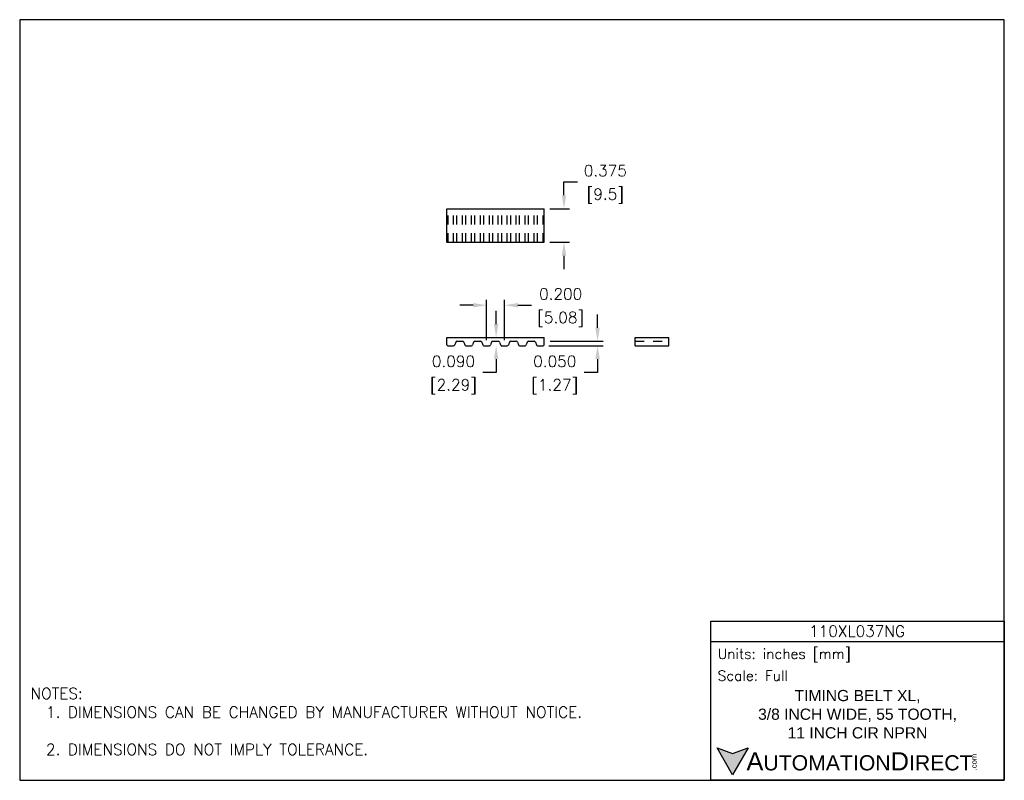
# Model space of a CAD drawing. Extents: x 886.4 to 897.4, y -8.5 to 0.
import ezdxf

# ---------------------------------------------------------------- set-up
doc = ezdxf.new("R2010")
doc.units = 0
doc.header["$LTSCALE"] = 0.25
doc.header["$MEASUREMENT"] = 0
doc.linetypes.add('HIDDEN', pattern=[0.375, 0.25, -0.125])
doc.layers.get('0').update_dxf_attribs({"linetype": 'CONTINUOUS'})
doc.layers.get('DEFPOINTS').update_dxf_attribs({"linetype": 'CONTINUOUS'})
for name, color, linetype in [('DIMENSIONS', 140, 'CONTINUOUS'), ('DIMENSIONS @ 1', 140, 'CONTINUOUS'), ('HIDDEN', 102, 'HIDDEN'), ('TEXT', 140, 'CONTINUOUS')]:
    doc.layers.add(name, color=color, linetype=linetype)
doc.styles.add('\\M+2ABAC\\M+2A6A11', font='txt')
doc.styles.add('ROMANS', font='romans.shx')
doc.styles.get("Standard").update_dxf_attribs({"font": 'romans.shx'})
doc.dimstyles.get("Standard").update_dxf_attribs({"dimtxt": 0.125, "dimasz": 0.15, "dimexe": 0.0625, "dimexo": 0.0625, "dimgap": 0.0625, "dimtad": 0, "dimtih": 1, "dimtoh": 1, "dimzin": 0, "dimdsep": 46, "dimtxsty": 'Standard', "dimcen": 0, "dimclrd": 256, "dimclre": 256, "dimclrt": 256, "dimadec": 0, "dimazin": 0, "dimtfac": 1, "dimtofl": 0, "dimtmove": 0, "dimatfit": 3, "dimfxl": 0, "dimtolj": 1, "dimtzin": 0, "dimarcsym": 0})

# ---------------------------------------------------------------- blocks, each defined once
blk = doc.blocks.new('*D4')
at = {"layer": 'DEFPOINTS', "color": 0}
for p in [(891.843, -3.225), (891.643, -3.677), (891.843, -3.677)]:
    blk.add_point(p, dxfattribs=at)
at = {"layer": 'DIMENSIONS', "lineweight": -2}
for p, q in [((891.643, -3.614), (891.643, -3.163)), ((891.843, -3.614), (891.843, -3.163)), ((891.493, -3.225), (891.343, -3.225)), ((891.993, -3.225), (892.143, -3.225))]:
    blk.add_line(p, q, dxfattribs=at)
at = {"layer": 'DIMENSIONS'}
for points in [[(891.493, -3.2), (891.493, -3.25), (891.643, -3.225)], [(891.993, -3.2), (891.993, -3.25), (891.843, -3.225)]]:
    blk.add_solid(points, dxfattribs=at)
at = {"layer": 'DIMENSIONS', "char_height": 0.125, "attachment_point": 5}
for s, insert in [('\\A1;0.200', (892.47, -3.1)), ('\\A1;[5.08]', (892.47, -3.383))]:
    blk.add_mtext(s, dxfattribs=dict(at, insert=insert))
blk = doc.blocks.new('*D5')
at = {"layer": 'DEFPOINTS', "color": 0}
for p in [(891.742, -3.586), (891.742, -3.677), (891.749, -3.677)]:
    blk.add_point(p, dxfattribs=at)
at = {"layer": 'DIMENSIONS', "lineweight": -2}
for p, q in [((891.749, -3.436), (891.749, -3.286)), ((891.805, -3.586), (891.812, -3.586)), ((891.805, -3.677), (891.812, -3.677)), ((891.749, -3.827), (891.749, -3.977)), ((891.749, -3.977), (891.599, -3.977))]:
    blk.add_line(p, q, dxfattribs=at)
at = {"layer": 'DIMENSIONS'}
for points in [[(891.724, -3.436), (891.774, -3.436), (891.749, -3.586)], [(891.724, -3.827), (891.774, -3.827), (891.749, -3.677)]]:
    blk.add_solid(points, dxfattribs=at)
at = {"layer": 'DIMENSIONS', "char_height": 0.125, "attachment_point": 5}
for s, insert in [('\\A1;0.090', (891.272, -3.852)), ('\\A1;[2.29]', (891.272, -4.135))]:
    blk.add_mtext(s, dxfattribs=dict(at, insert=insert))
blk = doc.blocks.new('*D6')
at = {"layer": 'DEFPOINTS', "color": 0}
for p in [(892.289, -3.627), (892.277, -3.677), (892.882, -3.677)]:
    blk.add_point(p, dxfattribs=at)
at = {"layer": 'DIMENSIONS', "lineweight": -2}
for p, q in [((892.882, -3.477), (892.882, -3.327)), ((892.352, -3.627), (892.944, -3.627)), ((892.339, -3.677), (892.944, -3.677)), ((892.882, -3.827), (892.882, -3.977)), ((892.882, -3.977), (892.732, -3.977))]:
    blk.add_line(p, q, dxfattribs=at)
at = {"layer": 'DIMENSIONS'}
for points in [[(892.857, -3.477), (892.907, -3.477), (892.882, -3.627)], [(892.857, -3.827), (892.907, -3.827), (892.882, -3.677)]]:
    blk.add_solid(points, dxfattribs=at)
at = {"layer": 'DIMENSIONS', "char_height": 0.125, "attachment_point": 5}
for s, insert in [('\\A1;0.050', (892.404, -3.852)), ('\\A1;[1.27]', (892.404, -4.135))]:
    blk.add_mtext(s, dxfattribs=dict(at, insert=insert))
blk = doc.blocks.new('*D8')
at = {"layer": 'DEFPOINTS', "color": 0}
for p in [(892.286, -2.146), (892.507, -2.146), (892.286, -2.521)]:
    blk.add_point(p, dxfattribs=at)
at = {"layer": 'DIMENSIONS', "lineweight": -2}
for p, q in [((892.507, -1.996), (892.507, -1.846)), ((892.507, -1.846), (892.657, -1.846)), ((892.349, -2.146), (892.569, -2.146)), ((892.349, -2.521), (892.569, -2.521)), ((892.507, -2.671), (892.507, -2.821))]:
    blk.add_line(p, q, dxfattribs=at)
at = {"layer": 'DIMENSIONS'}
for points in [[(892.482, -1.996), (892.532, -1.996), (892.507, -2.146)], [(892.482, -2.671), (892.532, -2.671), (892.507, -2.521)]]:
    blk.add_solid(points, dxfattribs=at)
at = {"layer": 'DIMENSIONS', "char_height": 0.125, "attachment_point": 5}
for s, insert in [('\\A1;0.375', (892.969, -1.721)), ('\\A1;[9.5]', (892.969, -2.004))]:
    blk.add_mtext(s, dxfattribs=dict(at, insert=insert))

msp = doc.modelspace()

# ---------------------------------------------------------------- hatches: boundary and pattern name
at = {"layer": 'TEXT'}
msp.add_hatch(color=256, dxfattribs=at).paths.add_polyline_path([(894.5657, -8.1714), (894.3911, -8.2349), (894.2165, -8.1714), (894.3911, -8.4738)])

# ---------------------------------------------------------------- linework, layer by layer
for p, q in [((891.1987, -2.5213), (891.1987, -2.1463)), ((891.1987, -2.1463), (892.2862, -2.1463)), ((892.2862, -2.5213), (892.2862, -2.1463)), ((891.1987, -2.5213), (892.2862, -2.5213)), ((891.1987, -3.5865), (892.2862, -3.5865)), ((891.1987, -3.666), (891.1987, -3.5865)), ((891.3114, -3.6269), (891.3734, -3.6269)), ((891.5114, -3.6269), (891.5734, -3.6269)), ((891.7115, -3.6269), (891.7735, -3.6269)), ((891.9115, -3.6269), (891.9735, -3.6269)), ((892.1116, -3.6269), (892.1736, -3.6269)), ((892.2862, -3.666), (892.2862, -3.5865)), ((893.3033, -3.5865), (893.6783, -3.5865)), ((893.3033, -3.6768), (893.3033, -3.5865)), ((893.6783, -3.6768), (893.6783, -3.5865)), ((891.2115, -3.6768), (891.2735, -3.6768)), ((891.2969, -3.6378), (891.286, -3.666)), ((891.3878, -3.6378), (891.3988, -3.666)), ((891.4115, -3.6768), (891.4736, -3.6768)), ((891.497, -3.6378), (891.486, -3.666)), ((891.5878, -3.6378), (891.5988, -3.666)), ((891.6116, -3.6768), (891.6736, -3.6768)), ((891.697, -3.6378), (891.6861, -3.666)), ((891.7879, -3.6378), (891.7989, -3.666)), ((891.8116, -3.6768), (891.8737, -3.6768)), ((891.8971, -3.6378), (891.8861, -3.666)), ((891.9879, -3.6378), (891.9989, -3.666)), ((892.0117, -3.6768), (892.0737, -3.6768)), ((892.0971, -3.6378), (892.0862, -3.666)), ((892.188, -3.6378), (892.199, -3.666)), ((892.2117, -3.6768), (892.2738, -3.6768)), ((893.3033, -3.6768), (893.6783, -3.6768))]:
    msp.add_line(p, q)
for centre, start, end in [((891.3114, -3.6419), 90, 164), ((891.3734, -3.6419), 16, 90), ((891.5114, -3.6419), 90, 164), ((891.5734, -3.6419), 16, 90), ((891.7115, -3.6419), 90, 164), ((891.7735, -3.6419), 16, 90), ((891.9115, -3.6419), 90, 164), ((891.9735, -3.6419), 16, 90), ((892.1116, -3.6419), 90, 164), ((892.1736, -3.6419), 16, 90), ((891.2131, -3.6619), 196, 262.53875), ((891.2716, -3.6619), 277.46125, 344), ((891.4132, -3.6619), 196, 262.53875), ((891.4716, -3.6619), 277.46125, 344), ((891.6132, -3.6619), 196, 262.53875), ((891.6717, -3.6619), 277.46125, 344), ((891.8133, -3.6619), 196, 262.53875), ((891.8717, -3.6619), 277.46125, 344), ((892.0133, -3.6619), 196, 262.53875), ((892.0718, -3.6619), 277.46125, 344), ((892.2134, -3.6619), 196, 262.53875), ((892.2718, -3.6619), 277.46125, 344)]:
    msp.add_arc(centre, 0.015, start, end)
at = {"layer": 'DEFPOINTS'}
msp.add_lwpolyline([(897.4262, -0.0339), (886.4262, -0.0339), (886.4262, -8.5339), (897.4262, -8.5339)], close=True, dxfattribs=at)
at = {"layer": 'HIDDEN', "ltscale": 0.5}
for p, q in [((891.2115, -2.5213), (891.2115, -2.1463)), ((891.2735, -2.5213), (891.2735, -2.1463)), ((891.3114, -2.5213), (891.3114, -2.1463)), ((891.3734, -2.5213), (891.3734, -2.1463)), ((891.4115, -2.5213), (891.4115, -2.1463)), ((891.4736, -2.5213), (891.4736, -2.1463)), ((891.5114, -2.5213), (891.5114, -2.1463)), ((891.5734, -2.5213), (891.5734, -2.1463)), ((891.6116, -2.5213), (891.6116, -2.1463)), ((891.6736, -2.5213), (891.6736, -2.1463)), ((891.7115, -2.5213), (891.7115, -2.1463)), ((891.7735, -2.5213), (891.7735, -2.1463)), ((891.8116, -2.5213), (891.8116, -2.1463)), ((891.8737, -2.5213), (891.8737, -2.1463)), ((891.9115, -2.5213), (891.9115, -2.1463)), ((891.9735, -2.5213), (891.9735, -2.1463)), ((892.0117, -2.5213), (892.0117, -2.1463)), ((892.0737, -2.5213), (892.0737, -2.1463)), ((892.1116, -2.5213), (892.1116, -2.1463)), ((892.1736, -2.5213), (892.1736, -2.1463)), ((892.2117, -2.5213), (892.2117, -2.1463)), ((892.2738, -2.5213), (892.2738, -2.1463)), ((893.3033, -3.6269), (893.6783, -3.6269))]:
    msp.add_line(p, q, dxfattribs=at)
at = {"layer": 'TEXT'}
msp.add_line((894.1464, -6.9818), (897.4262, -6.9818), dxfattribs=at)
for points in [[(894.1464, -8.5339), (894.1464, -6.7557), (897.4262, -6.7557), (897.4262, -8.5339)], [(894.5657, -8.1714), (894.3911, -8.4738), (894.2165, -8.1714), (894.3911, -8.2349)]]:
    msp.add_lwpolyline(points, close=True, dxfattribs=at)

# ---------------------------------------------------------------- texts
for s, insert, char_height, width, attachment_point, style in [('110XL037NG', (895.7812, -6.8672), 0.125, 2.200854, 5, 'ROMANS'), (' Units: inches [mm]', (894.1464, -7.1389), 0.113041, 3.279838, 4, 'ROMANS'), (' Scale: Full', (894.1464, -7.365), 0.113041, 3.279838, 4, 'ROMANS'), ('{\\fArial|b0|i0|c0|p34;     \\H1.2x;A\\H0.8333x;UTOMATION\\H1.2x;D\\H0.8333x;IRECT}', (894.2165, -8.3226), 0.169561, 2.872303, 4, '\\M+2ABAC\\M+2A6A11')]:
    msp.add_mtext(s, dxfattribs=dict(at, insert=insert, char_height=char_height, width=width, attachment_point=attachment_point, style=style))
at = {"layer": 'TEXT', "insert": (886.548, -7.5009), "char_height": 0.125, "attachment_point": 1, "style": 'ROMANS'}
msp.add_mtext_dynamic_manual_height_columns('NOTES:\\P  1. DIMENSIONS CAN BE CHANGED BY MANUFACTURER WITHOUT NOTICE.\\P\\P  2. DIMENSIONS DO NOT IMPLY TOLERANCE.', width=7.450206, gutter_width=1.75, heights=[0], dxfattribs=at)
at = {"layer": 'TEXT', "insert": (895.7863, -7.796), "char_height": 0.125, "width": 2.620454, "attachment_point": 5}
msp.add_mtext('\\A1;{\\fArial|b0|i0|c0|p34;TIMING BELT XL, \\P3/8 INCH WIDE, 55 TOOTH, \\P11 INCH CIR NPRN}', dxfattribs=at)
at = {"layer": 'TEXT', "insert": (897.0564, -8.422), "char_height": 0.061042, "width": 0.180888, "attachment_point": 1, "rotation": 90, "style": '\\M+2ABAC\\M+2A6A11'}
msp.add_mtext('{\\fArial|b0|i0|c0|p34;.com}', dxfattribs=at)

# ---------------------------------------------------------------- dimensions: what is measured, and where the dimension line sits
at = {"layer": 'DIMENSIONS @ 1'}
for base, p1, p2, picture, middle in [((892.5069, -2.1463), (892.2862, -2.5213), (892.2862, -2.1463), '*D8', (892.9694, -1.8463)), ((891.7492, -3.6768), (891.7425, -3.5865), (891.7424, -3.6768), '*D5', (891.2718, -3.9768)), ((892.8816, -3.6768), (892.2891, -3.6269), (892.2767, -3.6768), '*D6', (892.4042, -3.9768))]:
    dim = msp.add_linear_dim(base=base, p1=p1, p2=p2, angle=90, dimstyle='Standard', override={"dimscale": 1, "dimdec": 3, "dimpost": '\\X', "dimtix": 0, "dimtofl": 0, "dimtmove": 0, "dimatfit": 3}, dxfattribs=at)
    dim.commit()
    dim.dimension.update_dxf_attribs({"geometry": picture, "text_midpoint": middle})
dim = msp.add_linear_dim(base=(891.8426, -3.2252), p1=(891.6426, -3.6768), p2=(891.8426, -3.6768), dimstyle='Standard', override={"dimscale": 1, "dimdec": 3, "dimpost": '\\X', "dimtix": 0, "dimtofl": 0, "dimtmove": 0, "dimatfit": 3}, dxfattribs=at)
dim.commit()
dim.dimension.update_dxf_attribs({"geometry": '*D4', "text_midpoint": (892.47, -3.2252)})

doc.saveas('drawing.dxf')
